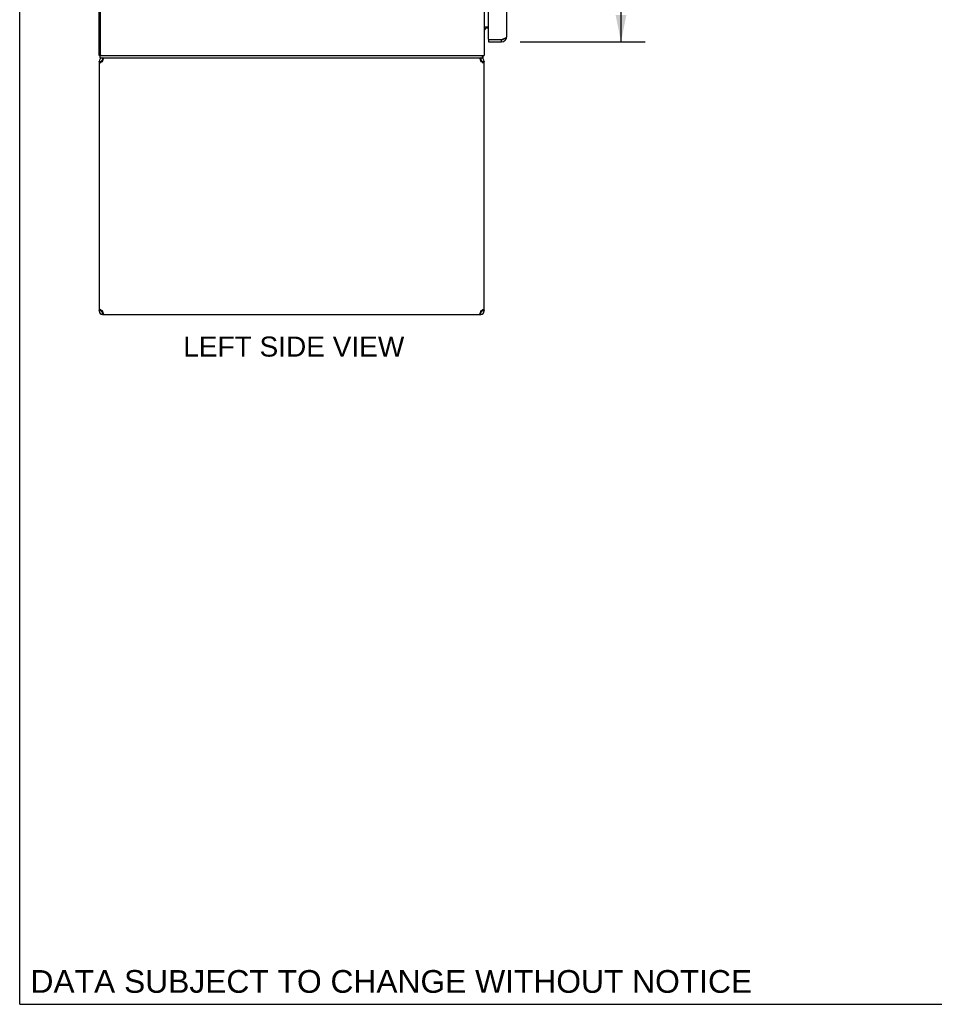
# Model space of a CAD drawing. Header units: inches. Extents: x 0 to 212, y 0 to 138.
# Tile 1 of 20: x 0 to 43, y 0 to 46. Entities that reach past the tile are written whole.
import ezdxf

# ---------------------------------------------------------------- set-up
doc = ezdxf.new("R2010")
doc.units = ezdxf.units.IN
doc.header["$LTSCALE"] = 11.6875
doc.header["$MEASUREMENT"] = 0
doc.layers.get('0').update_dxf_attribs({"linetype": 'CONTINUOUS'})
doc.layers.add('DIMENSIONS', color=7, linetype='CONTINUOUS')
doc.styles.get("Standard").update_dxf_attribs({"font": 'arial.ttf'})
doc.dimstyles.new('DIMSTYLE_1', dxfattribs={"dimtxt": 0.9375, "dimasz": 1.25, "dimexe": 0.09, "dimexo": 0.07, "dimgap": 0.0375, "dimtad": 0, "dimtih": 1, "dimtoh": 1, "dimzin": 4, "dimdsep": 46, "dimtxsty": 'Standard', "dimblk": '_FILLED', "dimblk1": '_FILLED', "dimblk2": '_FILLED', "dimcen": 0.09, "dimazin": 1, "dimtfac": 1, "dimtdec": 3, "dimtofl": 0, "dimtmove": 0, "dimatfit": 3, "dimldrblk": '_FILLED', "dimfxl": 0, "dimtolj": 1, "dimtzin": 4, "dimarcsym": 0})

# ---------------------------------------------------------------- blocks, each defined once
blk = doc.blocks.new('_FILLED')
at = {"color": 0, "linetype": 'ByBlock'}
blk.add_solid([(0, 0), (-1, 0.2), (-1, -0.2)], dxfattribs=at)
blk = doc.blocks.new('*D18')
at = {"layer": 'DIMENSIONS', "color": 2, "linetype": 'Continuous'}
for p, q in [((23.396, 103.5), (29.227, 103.5)), ((28.102, 103.5), (28.102, 75.901)), ((28.102, 45), (28.102, 72.62)), ((23.396, 45), (29.227, 45))]:
    blk.add_line(p, q, dxfattribs=at)
at = {"layer": 'DIMENSIONS', "color": 2, "linetype": 'Continuous', "xscale": 1.25, "yscale": 1.25, "zscale": 1.25}
for p, rotation in [((28.102, 103.5), 90), ((28.102, 45), 270)]:
    blk.add_blockref('_FILLED', p, dxfattribs=dict(at, rotation=rotation))
at = {"layer": 'DIMENSIONS', "color": 2, "linetype": 'Continuous', "insert": (28.102, 75.432), "char_height": 0.9375, "width": 4.79554, "attachment_point": 2, "line_spacing_factor": 0.9}
blk.add_mtext('58.50\\PDOORS', dxfattribs=at)

msp = doc.modelspace()

# ---------------------------------------------------------------- linework, layer by layer
at = {"color": 7, "linetype": 'Continuous'}
for p, q in [((0, 0), (0, 137.5)), ((21.716, 45.612), (21.714, 45.614)), ((21.913, 45.646), (21.852, 45.646)), ((21.913, 45.104), (21.933, 45.104)), ((21.913, 45.104), (21.913, 45)), ((22.521, 45), (22.521, 45.104)), ((3.761, 44.354), (3.709, 44.354)), ((3.761, 44.25), (3.761, 44.354)), ((3.761, 44.25), (21.632, 44.25)), ((3.876, 44.25), (3.876, 44.146)), ((21.543, 44.25), (21.543, 44.146)), ((21.632, 44.25), (21.632, 44.354)), ((21.659, 44.347), (21.649, 44.354)), ((3.709, 44.084), (3.813, 44.084)), ((3.894, 44.146), (3.876, 44.146)), ((21.543, 44.146), (21.524, 44.146)), ((21.605, 44.084), (21.709, 44.084)), ((3.813, 32.417), (3.709, 32.417)), ((3.834, 32.37), (3.834, 32.443)), ((3.876, 32.354), (3.894, 32.354)), ((3.876, 32.25), (3.876, 32.354)), ((21.524, 32.354), (21.543, 32.354)), ((21.543, 32.25), (21.543, 32.354)), ((21.584, 32.37), (21.584, 32.443)), ((21.709, 32.417), (21.605, 32.417)), ((0, 0), (212.5, 0))]:
    msp.add_line(p, q, dxfattribs=at)
at = {"color": 3, "linetype": 'Continuous'}
for p, q in [((3.709, 44.354), (3.709, 104.146)), ((3.761, 104.084), (3.761, 44.417)), ((21.709, 104.146), (21.709, 44.354)), ((22.767, 45.247), (22.767, 49.5)), ((21.913, 45.124), (21.913, 48.293)), ((21.709, 45.698), (21.913, 45.698)), ((22.521, 45.104), (22.556, 45.117)), ((22.556, 45.117), (22.573, 45.124)), ((22.573, 45.124), (22.585, 45.128)), ((22.585, 45.128), (22.596, 45.132)), ((22.596, 45.132), (22.607, 45.137)), ((22.607, 45.137), (22.623, 45.143)), ((21.913, 45), (22.521, 45)), ((21.933, 45.104), (22.521, 45.104)), ((3.761, 44.354), (21.709, 44.354)), ((21.467, 44.25), (21.474, 44.248)), ((3.709, 44.084), (3.709, 32.417)), ((3.854, 44.07), (3.833, 44.057)), ((3.876, 44.084), (3.854, 44.07)), ((3.876, 44.084), (3.883, 44.11)), ((3.883, 44.11), (3.891, 44.135)), ((21.535, 44.11), (21.543, 44.084)), ((21.564, 44.07), (21.543, 44.084)), ((21.586, 44.057), (21.564, 44.07)), ((21.606, 44.043), (21.586, 44.057)), ((21.626, 44.029), (21.606, 44.043)), ((21.709, 32.417), (21.709, 44.084)), ((3.792, 32.472), (3.812, 32.458)), ((3.812, 32.458), (3.833, 32.444)), ((3.833, 32.444), (3.854, 32.431)), ((3.854, 32.431), (3.876, 32.417)), ((3.883, 32.391), (3.876, 32.417)), ((3.876, 32.25), (21.543, 32.25)), ((21.535, 32.391), (21.528, 32.365)), ((21.543, 32.417), (21.535, 32.391)), ((21.543, 32.417), (21.564, 32.431)), ((21.564, 32.431), (21.586, 32.444))]:
    msp.add_line(p, q, dxfattribs=at)
at = {"color": 7, "linetype": 'Continuous'}
for points in [[(21.714, 45.614), (21.713, 45.615), (21.712, 45.617), (21.711, 45.619), (21.71, 45.62), (21.71, 45.622), (21.709, 45.623), (21.709, 45.624)], [(21.721, 45.607), (21.719, 45.608), (21.718, 45.61), (21.716, 45.612)], [(21.738, 45.59), (21.738, 45.59), (21.738, 45.591), (21.738, 45.591), (21.738, 45.592), (21.737, 45.593), (21.736, 45.594), (21.735, 45.595), (21.734, 45.596), (21.732, 45.597), (21.731, 45.599), (21.729, 45.6), (21.727, 45.602), (21.725, 45.603), (21.723, 45.605), (21.721, 45.607)], [(21.645, 44.286), (21.644, 44.281), (21.644, 44.276), (21.643, 44.272), (21.643, 44.268), (21.642, 44.265), (21.641, 44.262), (21.64, 44.259), (21.639, 44.256), (21.638, 44.254), (21.637, 44.253), (21.636, 44.252), (21.635, 44.251), (21.633, 44.251), (21.632, 44.25)], [(21.659, 44.347), (21.657, 44.345), (21.655, 44.342), (21.654, 44.339), (21.652, 44.335), (21.651, 44.331), (21.65, 44.326), (21.649, 44.322), (21.648, 44.317), (21.647, 44.312), (21.646, 44.307), (21.646, 44.301), (21.645, 44.296), (21.645, 44.286)], [(3.817, 44.046), (3.815, 44.057), (3.814, 44.07), (3.813, 44.084)], [(21.605, 44.084), (21.605, 44.07), (21.603, 44.057)], [(3.813, 32.417), (3.814, 32.431), (3.815, 32.444)], [(21.601, 32.455), (21.603, 32.444), (21.605, 32.431), (21.605, 32.417)]]:
    msp.add_lwpolyline(points, dxfattribs=at)
at = {"color": 3, "linetype": 'Continuous'}
for points in [[(22.623, 45.143), (22.628, 45.145), (22.634, 45.148), (22.639, 45.15), (22.644, 45.152), (22.649, 45.154), (22.654, 45.156), (22.659, 45.158), (22.664, 45.161), (22.668, 45.163), (22.673, 45.165), (22.678, 45.167), (22.682, 45.169), (22.687, 45.171), (22.691, 45.174), (22.695, 45.176), (22.699, 45.178), (22.703, 45.18), (22.707, 45.182), (22.711, 45.184), (22.715, 45.186), (22.718, 45.189), (22.722, 45.191), (22.725, 45.193), (22.728, 45.195), (22.731, 45.197), (22.734, 45.199), (22.737, 45.202), (22.74, 45.204), (22.742, 45.206), (22.745, 45.208), (22.747, 45.21), (22.75, 45.212), (22.752, 45.215), (22.754, 45.217), (22.756, 45.219), (22.757, 45.221), (22.759, 45.223), (22.76, 45.225), (22.762, 45.227), (22.763, 45.23), (22.764, 45.232), (22.765, 45.234), (22.766, 45.236), (22.766, 45.238), (22.767, 45.24), (22.767, 45.243), (22.767, 45.245), (22.767, 45.247)], [(3.891, 44.135), (3.899, 44.16), (3.906, 44.182), (3.914, 44.202)], [(3.914, 44.202), (3.921, 44.219), (3.929, 44.232)], [(3.929, 44.232), (3.937, 44.242), (3.944, 44.248), (3.952, 44.25)], [(21.474, 44.248), (21.482, 44.242), (21.489, 44.232)], [(21.489, 44.232), (21.497, 44.219), (21.505, 44.202)], [(21.505, 44.202), (21.512, 44.182), (21.52, 44.16)], [(3.758, 44.002), (3.744, 44.015), (3.732, 44.029), (3.722, 44.043), (3.715, 44.057), (3.711, 44.07), (3.709, 44.084)], [(3.792, 44.029), (3.774, 44.015), (3.758, 44.002)], [(3.833, 44.057), (3.812, 44.043), (3.792, 44.029)], [(21.52, 44.16), (21.528, 44.135), (21.535, 44.11)], [(21.66, 44.002), (21.644, 44.015), (21.626, 44.029)], [(21.709, 44.084), (21.708, 44.07), (21.704, 44.057), (21.697, 44.043), (21.687, 44.029), (21.675, 44.015), (21.66, 44.002)], [(3.709, 32.417), (3.711, 32.431), (3.715, 32.444), (3.722, 32.458), (3.732, 32.472), (3.744, 32.486), (3.758, 32.499)], [(3.758, 32.499), (3.774, 32.486), (3.792, 32.472)], [(3.899, 32.341), (3.891, 32.365), (3.883, 32.391)], [(3.914, 32.299), (3.906, 32.319), (3.899, 32.341)], [(3.929, 32.269), (3.921, 32.282), (3.914, 32.299)], [(3.952, 32.25), (3.944, 32.252), (3.937, 32.259), (3.929, 32.269)], [(21.489, 32.269), (21.482, 32.259), (21.474, 32.252), (21.467, 32.25)], [(21.505, 32.299), (21.497, 32.282), (21.489, 32.269)], [(21.528, 32.365), (21.52, 32.341), (21.512, 32.319), (21.505, 32.299)], [(21.586, 32.444), (21.606, 32.458), (21.626, 32.472)], [(21.626, 32.472), (21.644, 32.486), (21.66, 32.499)], [(21.66, 32.499), (21.675, 32.486), (21.687, 32.472), (21.697, 32.458), (21.704, 32.444), (21.708, 32.431), (21.709, 32.417)]]:
    msp.add_lwpolyline(points, dxfattribs=at)
at = {"color": 7, "linetype": 'Continuous'}
for centre, radius, start, end in [((21.852, 45.504), 0.142, 90, 180), ((22.521, 45.247), 0.142, 270, 311.367), ((22.603, 45.39), 0.26, 267.3951, 270), ((21.463, 44.497), 0.246, 322.6059, 324.6695), ((3.876, 44.084), 0.0625, 90, 180), ((21.543, 44.084), 0.0625, 0, 90), ((3.876, 32.417), 0.0625, 180, 270), ((21.543, 32.417), 0.0625, 270, 360)]:
    msp.add_arc(centre, radius, start, end, dxfattribs=at)
at = {"color": 3, "linetype": 'Continuous'}
for centre, radius, start, end in [((21.933, 45.124), 0.02, 180, 270), ((22.521, 45.247), 0.246, 270, 360), ((3.876, 44.084), 0.167, 90, 180), ((3.824, 44.417), 0.0625, 180, 270), ((21.543, 44.084), 0.167, 0, 90), ((3.876, 32.417), 0.167, 180, 270), ((21.543, 32.417), 0.167, 270, 360)]:
    msp.add_arc(centre, radius, start, end, dxfattribs=at)

# ---------------------------------------------------------------- texts
at = {"layer": 'DIMENSIONS', "color": 2, "linetype": 'Continuous', "attachment_point": 2, "line_spacing_factor": 0.9}
for s, insert, char_height, width in [('LEFT SIDE VIEW', (12.809, 31.22), 0.9375, 10.30901), ('DATA SUBJECT TO CHANGE WITHOUT NOTICE', (17.368, 1.601), 1.0625, 33.66032)]:
    msp.add_mtext(s, dxfattribs=dict(at, insert=insert, char_height=char_height, width=width))

# ---------------------------------------------------------------- dimensions: what is measured, and where the dimension line sits
at = {"layer": 'DIMENSIONS', "color": 2, "linetype": 'Continuous'}
dim = msp.add_linear_dim(base=(28.102, 103.5), p1=(23.326, 45), p2=(23.326, 103.5), angle=90, text='<>\\PDOORS', dimstyle='DIMSTYLE_1', dxfattribs=at)
dim.commit()
dim.dimension.update_dxf_attribs({"geometry": '*D18', "text_midpoint": (28.102, 74.26), "dimtype": 160})

doc.saveas('drawing.dxf')
